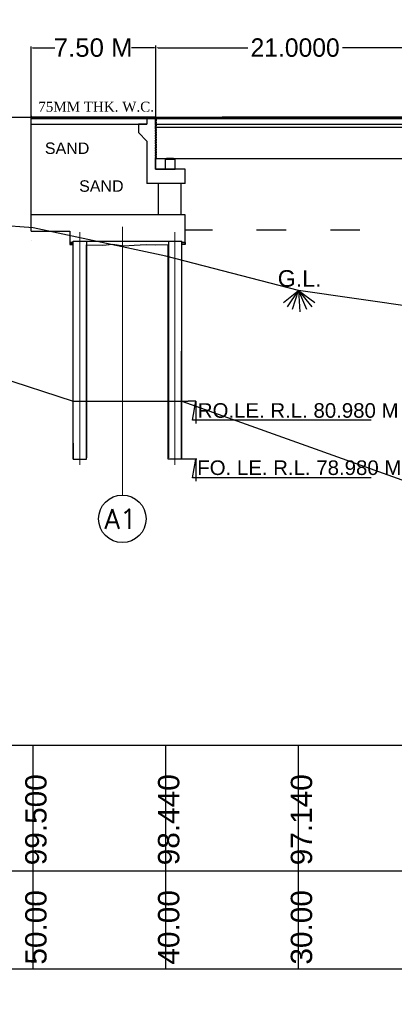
# Model space of a CAD drawing. Header units: inches. Extents: x -1841658761 to 3039153, y 1727 to 2165588347.
# Tile 14 of 38: x 9840 to 9870, y 4508 to 4588. Entities that reach past the tile are written whole.
import ezdxf

# ---------------------------------------------------------------- set-up
doc = ezdxf.new("R2010")
doc.units = ezdxf.units.IN
doc.header["$MEASUREMENT"] = 0
for name, pattern in [('ACAD_ISO03W100', [30, 12, -18]), ('CENTER', [50.8, 31.75, -6.35, 6.35, -6.35]), ('DASHED', [0.75, 0.5, -0.25])]:
    doc.linetypes.add(name, pattern=pattern)
for name, color, linetype, lineweight in [('BSTR', 62, 'Continuous', 13), ('CEN', 3, 'CENTER', 13), ('STR', 7, 'Continuous', 25), ('SYM', 8, 'Continuous', 5)]:
    doc.layers.add(name, color=color, linetype=linetype, lineweight=lineweight)
for name, color, linetype in [('CENTER', 3, 'CENTER'), ('CHNGE', 7, 'Continuous'), ('text', 7, 'Continuous')]:
    doc.layers.add(name, color=color, linetype=linetype)
doc.styles.add('ROMANS', font='romans.shx', dxfattribs={"height": 2.2})
doc.dimstyles.new('ROMANS', dxfattribs={"dimtxt": 650, "dimasz": 650, "dimexe": 325, "dimexo": 325, "dimgap": 325, "dimtad": 1, "dimdec": 0, "dimzin": 9, "dimdsep": 46, "dimtxsty": 'ROMANS', "dimcen": 325, "dimclrd": 4, "dimclre": 4, "dimclrt": 6, "dimadec": 0, "dimazin": 0, "dimtfac": 1, "dimtdec": 0, "dimtmove": 0, "dimatfit": 3, "dimfxl": 1, "dimtolj": 1, "dimtzin": 9, "dimarcsym": 0})
doc.dimstyles.get("Standard").update_dxf_attribs({"dimtxt": 0.18, "dimasz": 0.18, "dimexe": 0.18, "dimexo": 0.0625, "dimgap": 0.09, "dimtad": 0, "dimtih": 1, "dimtoh": 1, "dimdec": 4, "dimzin": 0, "dimdsep": 46, "dimtxsty": 'Standard', "dimcen": 0.09, "dimadec": 0, "dimazin": 0, "dimtfac": 1, "dimtdec": 4, "dimtofl": 0, "dimtmove": 0, "dimatfit": 3, "dimfxl": 1, "dimtolj": 1, "dimtzin": 0, "dimarcsym": 0})

# ---------------------------------------------------------------- blocks, each defined once
blk = doc.blocks.new('*D147')
at = {"color": 0, "lineweight": -2, "ltscale": 0.02, "transparency": 16777216}
for p, q in [((9840.817, 4577.801), (9840.817, 4585.924)), ((9850.944, 4578.695), (9850.944, 4585.924)), ((9840.907, 4585.834), (9842.735, 4585.834)), ((9850.854, 4585.834), (9848.974, 4585.834))]:
    blk.add_line(p, q, dxfattribs=at)
at = {"color": 0, "ltscale": 0.02, "transparency": 16777216}
for points in [[(9840.907, 4585.849), (9840.907, 4585.819), (9840.817, 4585.834)], [(9850.854, 4585.849), (9850.854, 4585.819), (9850.944, 4585.834)]]:
    blk.add_solid(points, dxfattribs=at)
at = {"layer": 'Defpoints', "color": 0, "ltscale": 0.02, "transparency": 16777216}
for p in [(9840.817, 4585.834), (9850.944, 4578.664), (9840.817, 4577.77)]:
    blk.add_point(p, dxfattribs=at)
at = {"color": 0, "ltscale": 0.02, "transparency": 16777216, "insert": (9845.854, 4585.834), "char_height": 0.25, "attachment_point": 5}
blk.add_mtext('\\A1;{\\fArial|b0|i0|c0|p34;\\H6x;7.50 M}', dxfattribs=at)
blk = doc.blocks.new('*D148')
at = {"color": 0, "lineweight": -2, "ltscale": 0.02, "transparency": 16777216}
for p, q in [((9850.944, 4580.162), (9850.944, 4586.014)), ((9873.621, 4580.243), (9873.621, 4586.014)), ((9851.124, 4585.834), (9858.442, 4585.834)), ((9873.441, 4585.834), (9866.122, 4585.834))]:
    blk.add_line(p, q, dxfattribs=at)
at = {"color": 0, "ltscale": 0.02, "transparency": 16777216}
for points in [[(9851.124, 4585.864), (9851.124, 4585.804), (9850.944, 4585.834)], [(9873.441, 4585.864), (9873.441, 4585.804), (9873.621, 4585.834)]]:
    blk.add_solid(points, dxfattribs=at)
at = {"layer": 'Defpoints', "color": 0, "ltscale": 0.02, "transparency": 16777216}
for p in [(9873.621, 4585.834), (9850.944, 4580.1), (9873.621, 4580.18)]:
    blk.add_point(p, dxfattribs=at)
at = {"color": 0, "ltscale": 0.02, "transparency": 16777216, "insert": (9862.282, 4585.834), "char_height": 1, "attachment_point": 5}
blk.add_mtext('\\A1;{\\H1.5x;21.0000}', dxfattribs=at)

msp = doc.modelspace()

# ---------------------------------------------------------------- hatches: boundary and pattern name
at = {"ltscale": 0.02}
msp.add_hatch(color=0, dxfattribs=at).paths.add_polyline_path([(9852.3998, 4576.80909), (9851.8328, 4576.80909), (9851.8328, 4576.74591), (9852.3998, 4576.74591)])
msp.add_hatch(color=0, dxfattribs=at).paths.add_polyline_path([(9852.3998, 4576.80909), (9851.8328, 4576.80909), (9851.8328, 4576.74591), (9852.3998, 4576.74591)])
at = {"layer": 'SYM'}
h = msp.add_hatch(dxfattribs=at)
h.set_pattern_fill('AR-CONC', color=0, scale=0.027601, style=0)
h.set_pattern_definition([(50, (9710.75514, 4729.0347), (0.1979695, -0.01732009), [0.0207006, -0.22770654]), (355, (9710.75514, 4729.0347), (-0.03829647, 0.207611), [0.01656048, -0.18216523]), (100.4514, (9710.77164, 4729.03325), (0.15967318, 0.19029078), [0.0175928, -0.19352078]), (46.1842, (9710.75514, 4729.0899), (0.294567, -0.04568456), [0.0310509, -0.3415598]), (96.6356, (9710.7797, 4729.0861), (0.2579743, 0.26886426), [0.0263892, -0.29028113]), (351.1842, (9710.75514, 4729.0899), (0.2579741, 0.26886446), [0.0248407, -0.27324785]), (21, (9710.78274, 4729.0761), (0.16475108, -0.11112601), [0.0207006, -0.22770654]), (326, (9710.78274, 4729.0761), (0.06715696, 0.20014716), [0.01656048, -0.18216523]), (71.4514, (9710.79647, 4729.06684), (0.23190811, 0.08902097), [0.0175928, -0.19352078]), (37.5, (9710.75514, 4729.034695), (0.003356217, 0.091881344), [0, -0.17995717, 0, -0.184925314, 0, -0.182855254]), (7.5, (9710.75514, 4729.03469), (0.07260928, 0.10886076), [0, -0.10543503, 0, -0.17581705, 0, -0.069692]), (327.5, (9710.69359, 4729.034695), (0.147339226, -0.006225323), [0, -0.06900198, 0, -0.215286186, 0, -0.28566821]), (317.5, (9710.66599, 4729.0347), (0.16096401, 0.02762977), [0, -0.08970258, 0, -0.14297211, 0, -0.20286583])])
h.paths.add_polyline_path([(9844.22304, 4569.81718), (9844.22304, 4569.98482), (9843.94703, 4569.98482), (9843.94703, 4569.81718)])

# ---------------------------------------------------------------- linework, layer by layer
at = {"color": 0, "linetype": 'ByBlock', "ltscale": 80}
for p, q in [((9840.81742, 4570.90485), (9840.81742, 4580.33259)), ((9840.81742, 4579.61047), (9850.22735, 4579.61047, 3.27583)), ((9850.91707, 4575.93591), (9851.7113, 4575.93591)), ((9853.3313, 4569.81718), (9853.3313, 4572.2199))]:
    msp.add_line(p, q, dxfattribs=at)
at = {"ltscale": 0.02}
for p, q in [((9840.81907, 4580.17059), (9840.81907, 4580.87299)), ((9743.76142, 4580.18488), (9850.94407, 4580.18414)), ((9850.89007, 4580.18414), (9840.7646, 4580.18414)), ((9840.81742, 4580.17059), (9850.90294, 4580.17059)), ((9840.81907, 4580.29209), (9840.81907, 4580.17059)), ((9850.91707, 4580.17059), (9840.81907, 4580.17059)), ((9850.94407, 4576.80909), (9850.94407, 4580.18414)), ((9850.94407, 4576.80909), (9850.94407, 4580.18414)), ((9850.94407, 4580.18414), (9873.61907, 4580.18414)), ((9850.94407, 4576.80909), (9850.94407, 4580.18414)), ((9850.94407, 4576.80909), (9850.94407, 4580.18414)), ((9850.94407, 4576.80909), (9850.94407, 4580.18414)), ((9850.94407, 4576.80909), (9850.94407, 4580.17059)), ((9873.1646, 4580.18414), (9856.34407, 4580.18414)), ((9873.64607, 4580.18414), (9867.51661, 4580.18414)), ((9850.91707, 4576.80909), (9850.97647, 4576.80909)), ((9850.97592, 4576.80909), (9850.91707, 4576.80909)), ((9850.91707, 4576.80909), (9850.96665, 4576.80909)), ((9850.91707, 4576.80909), (9850.97647, 4576.80909)), ((9850.91707, 4576.80909), (9850.97592, 4576.80909)), ((9850.97537, 4576.80909), (9850.91707, 4576.80909)), ((9850.91707, 4576.80909), (9850.9661, 4576.80909)), ((9850.91707, 4575.93591), (9850.91707, 4576.80909)), ((9850.94407, 4576.80909), (9850.94407, 4576.9965)), ((9850.94407, 4576.80909), (9879.25427, 4576.80909)), ((9850.97592, 4576.80909), (9852.06926, 4576.80909)), ((9850.97647, 4576.80909), (9852.06981, 4576.80909)), ((9850.97647, 4576.80909), (9852.06981, 4576.80909)), ((9851.7113, 4575.93591), (9852.5213, 4575.93591)), ((9852.5213, 4575.93591), (9852.3323, 4575.93591)), ((9840.96134, 4571.16172), (9830.16135, 4571.96358)), ((9853.3313, 4572.2199), (9840.81742, 4572.2361)), ((9852.3323, 4572.22119), (9851.9003, 4572.22119)), ((9851.76133, 4568.87139), (9840.96134, 4571.16172)), ((9862.56132, 4566.0663), (9851.76133, 4568.87139)), ((9861.33291, 4565.09313), (9862.56132, 4566.0663)), ((9861.66162, 4564.74884), (9862.56132, 4566.0663)), ((9862.06172, 4564.55691), (9862.56132, 4566.0663)), ((9873.36131, 4564.52417), (9862.56132, 4566.0663)), ((9862.56132, 4566.0663), (9863.87445, 4565.09313)), ((9862.56132, 4566.0663), (9863.65305, 4564.74884)), ((9862.56132, 4566.0663), (9863.21705, 4564.55691)), ((9862.56132, 4566.0663), (9862.65957, 4564.32301)), ((9831.8017, 4561.1161), (9844.22076, 4557.06685)), ((9844.22076, 4557.06685), (9853.58007, 4557.06685)), ((9844.22076, 4557.06685), (9853.05482, 4557.06685)), ((9853.05482, 4557.06685), (9871.35095, 4550.5137)), ((9853.05529, 4555.98794), (9853.05529, 4555.98794)), ((10049.46183, 4529.04614), (9728.44241, 4529.04686)), ((9840.96134, 4510.84764), (9840.96134, 4529.03683)), ((9840.96134, 4510.84764), (9840.96134, 4529.03635)), ((9851.76133, 4510.84764), (9851.76133, 4529.03683)), ((9851.76133, 4510.84764), (9851.76133, 4529.03635)), ((9862.56132, 4510.84764), (9862.56132, 4529.03635)), ((9862.56132, 4510.83912), (9862.56132, 4529.0283)), ((9840.96134, 4510.84764), (9840.96134, 4523.93182)), ((9840.96134, 4510.84764), (9840.96134, 4523.93182)), ((9840.96134, 4510.84764), (9840.96134, 4523.93182)), ((9840.96134, 4510.84764), (9840.96134, 4523.93182)), ((9840.96134, 4510.84764), (9840.96134, 4523.93182)), ((9840.96134, 4510.84764), (9840.96134, 4523.93182)), ((9840.96134, 4510.84764), (9840.96134, 4523.93182)), ((9840.96134, 4510.84764), (9840.96134, 4523.93182)), ((9840.96134, 4510.84764), (9840.96134, 4523.93182)), ((9840.96134, 4510.84764), (9840.96134, 4523.93182)), ((9840.96134, 4510.84764), (9840.96134, 4523.93182)), ((9840.96134, 4510.84764), (9840.96134, 4523.93182)), ((9840.96134, 4510.84764), (9840.96134, 4523.93182)), ((9851.76133, 4510.84764), (9851.76133, 4523.93182)), ((9851.76133, 4510.84764), (9851.76133, 4523.93182)), ((9851.76133, 4510.84764), (9851.76133, 4523.93182)), ((9851.76133, 4510.84764), (9851.76133, 4523.93182)), ((9851.76133, 4510.84764), (9851.76133, 4523.93182)), ((9851.76133, 4510.84764), (9851.76133, 4523.93182)), ((9851.76133, 4510.84764), (9851.76133, 4523.93182)), ((9851.76133, 4510.84764), (9851.76133, 4523.93182)), ((9851.76133, 4510.84764), (9851.76133, 4523.93182)), ((9851.76133, 4510.84764), (9851.76133, 4523.93182)), ((9851.76133, 4510.84764), (9851.76133, 4523.93182)), ((9851.76133, 4510.84764), (9851.76133, 4523.93182)), ((9851.76133, 4510.84764), (9851.76133, 4523.93182)), ((9862.56132, 4510.84764), (9862.56132, 4523.93182)), ((9862.56132, 4510.84764), (9862.56132, 4523.93182)), ((9862.56132, 4510.84764), (9862.56132, 4523.93182)), ((9862.56132, 4510.84764), (9862.56132, 4523.93182)), ((9862.56132, 4510.84764), (9862.56132, 4523.93182)), ((9862.56132, 4510.84764), (9862.56132, 4523.93182)), ((9862.56132, 4510.84764), (9862.56132, 4523.93182)), ((9862.56132, 4510.84764), (9862.56132, 4523.93182)), ((9862.56132, 4510.84764), (9862.56132, 4523.93182)), ((9862.56132, 4510.84764), (9862.56132, 4523.93182)), ((9862.56132, 4510.84764), (9862.56132, 4523.93182)), ((9862.56132, 4510.84764), (9862.56132, 4523.93182)), ((9862.56132, 4510.84764), (9862.56132, 4523.93182)), ((10049.46183, 4518.80237), (9728.44241, 4518.80237)), ((9728.44241, 4510.86609), (10049.46183, 4510.84764))]:
    msp.add_line(p, q, dxfattribs=at)
at = {"color": 0, "lineweight": 25, "ltscale": 0.5}
msp.add_line((9840.81742, 4580.06767), (9850.91707, 4580.06767), dxfattribs=at)
at = {"linetype": 'DASHED', "ltscale": 0.02}
for p, q in [((9850.91707, 4580.18414), (9850.89007, 4580.18414)), ((9850.94407, 4580.18414), (9850.89007, 4580.18414)), ((9850.94407, 4580.18414), (9850.91707, 4580.18414)), ((9850.91707, 4580.18414), (9850.91707, 4579.3457)), ((9850.94407, 4580.18414), (9850.91707, 4580.18414)), ((9850.91707, 4580.18414), (9850.91707, 4579.3457)), ((9850.94407, 4580.18414), (9850.91707, 4580.18414)), ((9850.91707, 4580.18414), (9850.91707, 4576.80909)), ((9850.91707, 4580.18414), (9850.91707, 4576.80909)), ((9850.94407, 4580.18414), (9850.91707, 4580.18414)), ((9850.91707, 4580.18414), (9850.91707, 4579.3457)), ((9850.94407, 4580.18414), (9850.91707, 4580.18414)), ((9850.91707, 4580.18414), (9850.91707, 4579.3457)), ((9850.94407, 4580.18414), (9850.91707, 4580.18414)), ((9850.91707, 4580.18414), (9850.91707, 4576.80909)), ((9850.91707, 4579.3457), (9850.91707, 4580.18414)), ((9850.91707, 4579.3457), (9850.91707, 4580.18414)), ((9850.91707, 4576.80909), (9850.91707, 4580.18414)), ((9850.91707, 4576.80909), (9850.91707, 4580.18414)), ((9850.91707, 4579.3457), (9850.91707, 4580.18414)), ((9850.91707, 4579.3457), (9850.91707, 4580.18414)), ((9850.91707, 4576.80909), (9850.91707, 4580.18414)), ((9850.91707, 4579.3457), (9850.91707, 4580.18414)), ((9850.91707, 4579.3457), (9850.91707, 4580.18414)), ((9850.91707, 4576.80909), (9850.91707, 4580.18414)), ((9850.94407, 4580.18414), (9873.61907, 4580.18414)), ((9850.94407, 4580.18414), (9850.97107, 4580.18414)), ((9850.94407, 4580.18414), (9850.97107, 4580.18414)), ((9850.94407, 4580.18414), (9850.97107, 4580.18414)), ((9850.94407, 4580.18414), (9850.97107, 4580.18414)), ((9850.94407, 4580.18414), (9850.97107, 4580.18414)), ((9850.94407, 4580.18414), (9850.97107, 4580.18414)), ((9850.94407, 4580.18414), (9850.97107, 4580.18414)), ((9850.94407, 4580.18414), (9850.97107, 4580.18414)), ((9850.94407, 4580.18414), (9850.97107, 4580.18414)), ((9850.94407, 4579.3457), (9850.94407, 4580.18414)), ((9850.94407, 4576.80909), (9850.94407, 4580.18414)), ((9850.97107, 4579.3457), (9850.97107, 4580.18414)), ((9850.97107, 4579.3457), (9850.97107, 4580.18414)), ((9850.97107, 4576.80909), (9850.97107, 4580.18414)), ((9850.97107, 4576.80909), (9850.97107, 4580.18414)), ((9850.97107, 4579.3457), (9850.97107, 4580.18414)), ((9850.97107, 4579.3457), (9850.97107, 4580.18414)), ((9850.97107, 4576.80909), (9850.97107, 4580.18414)), ((9850.97107, 4580.18414), (9850.97107, 4579.3457)), ((9850.97107, 4580.18414), (9850.97107, 4579.3457)), ((9850.97107, 4580.18414), (9850.97107, 4576.80909)), ((9850.97107, 4580.18414), (9850.97107, 4576.80909)), ((9850.97107, 4580.18414), (9850.97107, 4579.3457)), ((9850.97107, 4580.18414), (9850.97107, 4579.3457)), ((9850.97107, 4580.18414), (9850.97107, 4576.80909)), ((9850.97107, 4580.18414), (9850.97107, 4579.3457)), ((9850.97107, 4580.18414), (9850.97107, 4579.3457)), ((9850.97107, 4580.18414), (9850.97107, 4576.80909)), ((9850.97107, 4580.18414), (9850.97107, 4576.80909)), ((9850.91707, 4579.3457), (9850.97107, 4579.3457)), ((9850.91707, 4579.3457), (9850.97107, 4579.3457)), ((9850.91707, 4579.3457), (9850.97107, 4579.3457)), ((9850.91707, 4579.3457), (9850.97107, 4579.3457)), ((9850.91707, 4579.3457), (9850.97107, 4579.3457)), ((9850.91707, 4579.3457), (9850.97107, 4579.3457)), ((9850.97107, 4579.3457), (9850.91707, 4579.3457)), ((9850.97107, 4579.3457), (9850.91707, 4579.3457)), ((9850.97107, 4579.3457), (9850.91707, 4579.3457)), ((9850.97107, 4579.3457), (9850.91707, 4579.3457)), ((9850.97107, 4579.3457), (9850.91707, 4579.3457)), ((9850.97107, 4579.3457), (9850.91707, 4579.3457)), ((9850.97107, 4579.3457), (9850.91707, 4579.3457)), ((9850.97107, 4579.3457), (9850.91707, 4579.3457)), ((9850.97107, 4579.3457), (9850.91707, 4579.3457))]:
    msp.add_line(p, q, dxfattribs=at)
at = {"color": 0, "ltscale": 0.02}
for p, q in [((9850.94407, 4580.18414), (9873.61907, 4580.18414)), ((9873.61907, 4580.05176), (9850.97107, 4580.05176)), ((9850.97107, 4579.61047), (9873.61365, 4579.61047)), ((9873.61843, 4579.34158), (9850.97107, 4579.3457)), ((9850.96665, 4576.80909), (9850.91707, 4576.80909)), ((9850.9661, 4576.80909), (9850.91707, 4576.80909)), ((9850.9661, 4576.80909), (9852.3998, 4576.80909)), ((9850.9661, 4576.80909), (9852.3998, 4576.80909)), ((9850.96665, 4576.80909), (9852.40035, 4576.80909)), ((9850.96665, 4576.80909), (9852.40035, 4576.80909)), ((9852.3998, 4576.80909), (9851.8328, 4576.80909)), ((9851.8328, 4576.80909), (9851.8328, 4576.74591)), ((9852.3998, 4576.80909), (9851.8328, 4576.80909)), ((9851.8328, 4576.80909), (9851.8328, 4576.74591)), ((9852.40035, 4576.80909), (9851.83335, 4576.80909)), ((9852.40035, 4576.80909), (9851.83335, 4576.80909)), ((9852.3998, 4576.74591), (9852.3998, 4576.80909)), ((9852.3998, 4576.74591), (9852.3998, 4576.80909)), ((9852.5213, 4576.74591), (9852.3998, 4576.74591)), ((9852.5213, 4576.74591), (9852.3998, 4576.74591))]:
    msp.add_line(p, q, dxfattribs=at)
at = {"linetype": 'ACAD_ISO03W100', "ltscale": 0.2}
msp.add_line((9933.55284, 4570.99156), (9853.3313, 4570.99156), dxfattribs=at)
at = {"color": 0, "ltscale": 0.02}
msp.add_lwpolyline([(9853.3313, 4575.93591), (9852.5213, 4575.93591), (9852.5213, 4576.74591), (9851.7113, 4576.74591), (9851.7113, 4575.93591)], dxfattribs=at)
msp.add_lwpolyline([(9853.3313, 4575.93591), (9852.5213, 4575.93591), (9852.5213, 4576.74591), (9851.7113, 4576.74591), (9851.7113, 4575.93591)], dxfattribs=at)
at = {"color": 0, "ltscale": 1000}
for points in [[(9844.21724, 4552.34185), (9844.22073, 4570.07683)], [(9844.21724, 4552.34185), (9844.22076, 4569.99008)], [(9845.30507, 4570.07683), (9845.30507, 4552.45636)], [(9851.97049, 4570.07683), (9851.97049, 4552.45636)], [(9853.05127, 4552.34185), (9853.0548, 4569.99008)], [(9853.05482, 4552.45636), (9853.05482, 4570.07683)]]:
    msp.add_lwpolyline(points, dxfattribs=at)
at = {"color": 0}
msp.add_lwpolyline([(9845.30553, 4569.79936), (9845.30553, 4569.79936), (9846.64949, 4569.75523), (9847.41842, 4569.83576), (9848.33887, 4569.71898), (9849.18879, 4569.75949), (9850.17358, 4569.82734), (9850.91237, 4569.79806), (9851.97095, 4569.80264), (9851.97095, 4569.80264)], dxfattribs=at)
at = {"layer": 'BSTR', "color": 0, "linetype": 'DASHED', "ltscale": 2}
for p, q in [((9844.2212, 4570.07683), (9844.2212, 4570.07683)), ((9853.05529, 4570.07683), (9850.84723, 4570.07683))]:
    msp.add_line(p, q, dxfattribs=at)
at = {"layer": 'CEN', "color": 0, "ltscale": 45}
for p, q in [((9844.75891, 4551.88283), (9844.75891, 4570.81953)), ((9844.75891, 4551.88283), (9844.7594, 4570.68906)), ((9852.50864, 4551.88283), (9852.50864, 4570.81953)), ((9852.50864, 4551.88283), (9852.50913, 4570.68906))]:
    msp.add_line(p, q, dxfattribs=at)
at = {"layer": 'CEN', "color": 0, "ltscale": 40}
msp.add_line((9848.23893, 4549.42004), (9848.23893, 4571.26526), dxfattribs=at)
at = {"layer": 'CHNGE', "color": 0}
for points in [[(9843.94703, 4569.98482), (9843.94703, 4569.81718), (9844.22304, 4569.81718), (9844.22304, 4569.98482)], [(9853.3313, 4569.98482), (9853.3313, 4569.81718), (9853.05529, 4569.81718), (9853.05529, 4569.98482)]]:
    msp.add_lwpolyline(points, close=True, dxfattribs=at)
at = {"layer": 'STR'}
for p, q in [((9850.91712, 4580.9876, 3.69176), (9850.91712, 4575.93591, -14.15425)), ((9850.22735, 4579.61047, 3.27583), (9849.53759, 4579.61047, 3.27583)), ((9849.53759, 4579.61047, 3.27583), (9849.53759, 4578.92071, 3.27583)), ((9850.22735, 4580.06493, 3.27583), (9850.22735, 4579.61047, 3.27583)), ((9849.53759, 4578.92071, 3.27583), (9850.22735, 4578.23094, 3.27583)), ((9850.22735, 4578.23094, 3.27583), (9850.22735, 4574.7863, -13.99658)), ((9853.3313, 4575.93591), (9850.91712, 4575.93591, 0.46855)), ((9853.3313, 4574.7863, 0.46855), (9853.3313, 4575.93591, 0.46855)), ((9853.3313, 4574.7863, -0.10232), (9850.22735, 4574.7863, 0.46855)), ((9851.14704, 4574.7863, 7.78529), (9851.14704, 4572.21185, 5.44371)), ((9852.98641, 4574.7863, 7.7902), (9852.98641, 4572.21757, 5.58383))]:
    msp.add_line(p, q, dxfattribs=at)
at = {"layer": 'STR', "color": 0}
for p, q in [((9840.7646, 4580.18414), (9850.82795, 4580.18414)), ((9867.51661, 4580.18414), (9873.61907, 4580.18414))]:
    msp.add_line(p, q, dxfattribs=at)
at = {"layer": 'STR', "color": 0, "ltscale": 1000}
for p, q in [((9843.94703, 4570.90485), (9843.94703, 4569.98482)), ((9843.94703, 4569.98482), (9844.22304, 4569.98482)), ((9853.3313, 4569.98482), (9853.05529, 4569.98482))]:
    msp.add_line(p, q, dxfattribs=at)
for points in [[(9840.81742, 4570.90485), (9843.94703, 4570.90485)], [(9840.81742, 4570.11483), (9840.81742, 4570.11483)], [(9844.2212, 4570.07683), (9853.05529, 4570.07683)]]:
    msp.add_lwpolyline(points, dxfattribs=at)
at = {"layer": 'STR', "color": 0}
for points in [[(9844.21724, 4553.6321), (9844.21724, 4552.34185), (9845.30157, 4552.34185), (9845.30157, 4569.78367)], [(9853.05127, 4553.461), (9853.05127, 4552.34185), (9851.96694, 4552.34185), (9851.96694, 4569.78367)]]:
    msp.add_lwpolyline(points, dxfattribs=at)
msp.add_circle((9848.22785, 4547.48462), 1.93545, dxfattribs=at)
at = {"layer": 'text', "color": 0}
for p, q in [((9854.20587, 4557.06685), (9853.58007, 4557.06685)), ((9853.05529, 4555.98794), (9853.05529, 4555.98794)), ((9853.67707, 4552.34185), (9853.05127, 4552.34185)), ((9854.29654, 4552.34185), (9853.67075, 4552.34185))]:
    msp.add_line(p, q, dxfattribs=at)
for points in [[(9868.45766, 4555.52576), (9853.9357, 4555.52576), (9854.20587, 4557.05725), (9854.20587, 4555.25706)], [(9868.45766, 4550.81037), (9853.9357, 4550.81037), (9854.20587, 4552.34185), (9854.20587, 4550.54167)]]:
    msp.add_lwpolyline(points, dxfattribs=at)

# ---------------------------------------------------------------- texts
at = {"color": 0, "insert": (9841.38846, 4581.43667), "char_height": 0.81, "attachment_point": 1}
msp.add_mtext('{\\fTimes New Roman|b0|i0|c0|p18;75MM THK. W.C.}', dxfattribs=at)
at = {"ltscale": 5, "attachment_point": 1, "line_spacing_factor": 0.75}
for s, insert, char_height, width in [('{\\fArial|b0|i0|c0|p34;SAND }', (9841.92779, 4578.11647), 0.9317913, 6.1943724), ('{\\fArial|b0|i0|c0|p34;SAND }', (9844.71321, 4575.03956), 0.9317913, 1.0654887), ('{\\fArial|b0|i0|c0|p34;G.L.}', (9860.86755, 4567.72483), 1.35, 5.0231544), ('{\\fArial|b0|i0|c0|p34;RO.LE. R.L. 80.980 M }', (9854.36737, 4556.89867), 1.188, 24.2725976), ('{\\fArial|b0|i0|c0|p34;FO. LE. R.L. 78.980 M }', (9854.3209, 4552.2412), 1.188, 24.2725976)]:
    msp.add_mtext(s, dxfattribs=dict(at, insert=insert, char_height=char_height, width=width))
at = {"char_height": 3.2534563, "attachment_point": 1, "rotation": 90}
for s, insert in [('{\\fArial|b0|i0|c0|p34; \\H0.53333x;50.00   99.500}', (9840.32718, 4509.93563)), ('{\\fArial|b0|i0|c0|p34; \\H0.53333x;40.00   98.440}', (9851.12717, 4509.93563)), ('{\\fArial|b0|i0|c0|p34; \\H0.53333x;30.00   97.140}', (9861.92716, 4509.93563))]:
    msp.add_mtext(s, dxfattribs=dict(at, insert=insert))
at = {"layer": 'text', "color": 0, "insert": (9849.40908, 4548.28447), "char_height": 1.626504, "width": 3.944791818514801e-14, "attachment_point": 3, "style": 'ROMANS'}
msp.add_mtext('A1', dxfattribs=at)

# ---------------------------------------------------------------- dimensions: what is measured, and where the dimension line sits
at = {"ltscale": 0.02}
dim = msp.add_linear_dim(base=(9840.81742, 4585.83365), p1=(9850.94407, 4578.66394), p2=(9840.81742, 4577.76992), angle=180, text='{\\fArial|b0|i0|c0|p34;\\H6x;7.50 M}', dimstyle='Standard', override={"dimscale": 0.5, "dimtxt": 0.5, "dimfxl": 300}, dxfattribs=at)
dim.commit()
dim.dimension.update_dxf_attribs({"geometry": '*D147', "text_midpoint": (9845.85434, 4585.83365), "dimtype": 160})
dim = msp.add_linear_dim(base=(9873.62054, 4585.83365), p1=(9850.94407, 4580.09977), p2=(9873.62054, 4580.18002), text='{\\H1.5x;21.0000}', dimstyle='Standard', override={"dimtxt": 1, "dimfxl": 300}, dxfattribs=at)
dim.commit()
dim.dimension.update_dxf_attribs({"geometry": '*D148', "text_midpoint": (9862.2823, 4585.83365)})

# ---------------------------------------------------------------- leaders
at = {"layer": 'CENTER', "color": 0, "linetype": 'Continuous'}
for points in [[(9811.15951, 4448.67688), (9815.2874, 4450.01612), (9828.43981, 4450.01612)], [(9853.69507, 4442.90373), (9812.41344, 4442.90373)], [(9809.60964, 4442.90373), (9851.8906, 4442.90373)]]:
    msp.add_leader(points, dimstyle='ROMANS', override={"dimtxt": 750, "dimlfac": 0.5, "dimdle": 325, "dimclrt": 2, "dimfxl": 100, "dimfxlon": 1}, dxfattribs=at)

doc.saveas('drawing.dxf')
